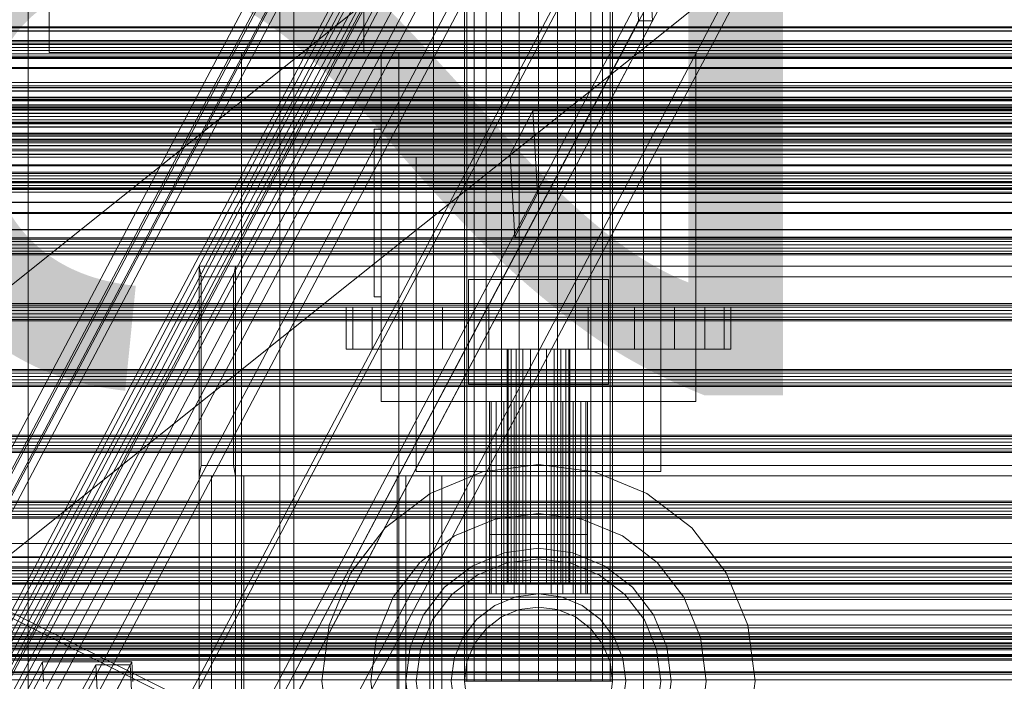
# Model space of a CAD drawing. Header units: millimetres. Extents: x -4395 to 65662, y -65530 to 6847.
# Tile 153 of 256: x -1098 to -817, y -34900 to -34711. Entities that reach past the tile are written whole.
import ezdxf

# ---------------------------------------------------------------- set-up
doc = ezdxf.new("R2010")
doc.units = ezdxf.units.MM
for name, color, linetype, lineweight in [('COTAS_O', 1, 'Continuous', 0), ('frontal_briquetadora', 7, 'Continuous', 0), ('frontal_C01', 7, 'Continuous', 0), ('frontal_C03', 7, 'Continuous', 0), ('frontal_C07', 7, 'Continuous', 0), ('frontal_mezcladora', 7, 'Continuous', 0), ('frontal_secador', 7, 'Continuous', 0), ('frontal_tolva', 7, 'Continuous', 0)]:
    doc.layers.add(name, color=color, linetype=linetype, lineweight=lineweight)
doc.dimstyles.new('R19_100', dxfattribs={"dimtxt": 250, "dimasz": 150, "dimexe": 150, "dimexo": 80, "dimgap": 100, "dimtad": 1, "dimtih": 1, "dimtoh": 1, "dimdsep": 46, "dimcen": 0.09, "dimadec": 0, "dimazin": 0, "dimtfac": 1, "dimtdec": 4, "dimtofl": 0, "dimtmove": 0, "dimatfit": 3, "dimfxl": 1, "dimtolj": 1, "dimtzin": 0, "dimarcsym": 0})

# ---------------------------------------------------------------- blocks, each defined once
blk = doc.blocks.new('DIM_R33_45')
at = {"layer": 'COTAS_O'}
for p, q in [((-1850, -34800), (-1850, -35500)), ((-150, -34800), (-150, -35500)), ((-1850, -35500), (-1700, -35455)), ((-150, -35500), (-300, -35455)), ((-150, -35500), (-1850, -35500)), ((-1850, -35500), (-1700, -35545)), ((-150, -35500), (-300, -35545))]:
    blk.add_line(p, q, dxfattribs=at)
blk.add_text('1700 O', height=250, rotation=180, dxfattribs=at).set_placement((-1000, -35600))
blk = doc.blocks.new('DIM_R33_48')
at = {"layer": 'COTAS_O'}
for p, q in [((-1480, -33670), (-780, -33670)), ((-780, -33670), (-825, -33820)), ((-780, -36000), (-780, -33670)), ((-780, -33670), (-735, -33820)), ((-780, -36000), (-825, -35850)), ((-780, -36000), (-735, -35850)), ((-1480, -36000), (-780, -36000))]:
    blk.add_line(p, q, dxfattribs=at)
blk.add_text('2330 O', height=250, rotation=90, dxfattribs=at).set_placement((-880, -34835))
blk = doc.blocks.new('DIM_R33_50')
at = {"layer": 'COTAS_O'}
for p, q in [((-1400, -33000), (-700, -33000)), ((-700, -33000), (-745, -33150)), ((-700, -36000), (-700, -33000)), ((-700, -33000), (-655, -33150)), ((-700, -36000), (-745, -35850)), ((-700, -36000), (-655, -35850)), ((-1400, -36000), (-700, -36000))]:
    blk.add_line(p, q, dxfattribs=at)
blk.add_text('3000 O', height=250, rotation=90, dxfattribs=at).set_placement((-800, -34500))

msp = doc.modelspace()

# ---------------------------------------------------------------- linework, layer by layer
at = {"layer": 'frontal_briquetadora'}
for p, q in [((-1480, -34736), (-570, -34736)), ((-1480, -34736), (-460, -34736)), ((-1325, -34735), (-770, -34735)), ((-1330, -34750), (-460, -34750)), ((-1480, -34760), (-500, -34760)), ((-1330, -34760), (-500, -34760))]:
    msp.add_line(p, q, dxfattribs=at)
at = {"layer": 'frontal_C01'}
for p, q in [((-1096, -35988), (-1096, -33816.606)), ((-1024, -33816.606), (-1024, -35988)), ((-1020, -35988), (-1020, -33816.606))]:
    msp.add_line(p, q, dxfattribs=at)
at = {"layer": 'frontal_C03'}
for p, q in [((1270, -34712.674), (-1230, -34712.674)), ((1270, -34712.916), (-1230, -34712.916)), ((1270, -34713.858), (-1230, -34713.858)), ((1270, -34713.924), (-1230, -34713.924)), ((1270, -34716.583), (-1230, -34716.583)), ((1270, -34716.969), (-1230, -34716.969)), ((1270, -34717.529), (-1230, -34717.529)), ((1270, -34717.635), (-1230, -34717.635)), ((1270, -34717.719), (-1230, -34717.719)), ((-1230, -34718.567), (1270, -34718.567)), ((1270, -34719.509), (-1230, -34719.509)), ((1270, -34720.441), (-1230, -34720.441)), ((1270, -34721.108), (-1230, -34721.108)), ((1270, -34721.442), (-1230, -34721.442)), ((1270, -34721.494), (-1230, -34721.494)), ((1270, -34721.804), (-1230, -34721.804)), ((1270, -34724.38), (-1230, -34724.38)), ((1270, -34724.663), (-1230, -34724.663)), ((1516, -34728.589), (-1476, -34728.589)), ((1516, -34728.616), (-1476, -34728.616)), ((1516, -34729.58), (-1476, -34729.58)), ((1516, -34729.607), (-1476, -34729.607)), ((1516, -34730.058), (-1476, -34730.058)), ((1516, -34730.134), (-1476, -34730.134)), ((1516, -34731.049), (-1476, -34731.049)), ((1516, -34731.124), (-1476, -34731.124)), ((1516, -34732.798), (-1476, -34732.798)), ((1516, -34732.911), (-1476, -34732.911)), ((1516, -34733.789), (-1476, -34733.789)), ((1516, -34733.902), (-1476, -34733.902)), ((1270, -34732.945), (-1230, -34732.945)), ((-1230, -34733.372), (1270, -34733.372)), ((-1230, -34733.7), (1270, -34733.7)), ((1516, -34736.393), (-1476, -34736.393)), ((-1476, -34736.526), (1516, -34736.526)), ((1270, -34735.424), (-1230, -34735.424)), ((1270, -34735.81), (-1230, -34735.81)), ((1270, -34736.476), (-1230, -34736.476)), ((1516, -34737.383), (-1476, -34737.383)), ((-1476, -34737.517), (1516, -34737.517)), ((-1230, -34737.408), (1270, -34737.408)), ((1270, -34738.35), (-1230, -34738.35)), ((1270, -34739.282), (-1230, -34739.282)), ((1270, -34739.949), (-1230, -34739.949)), ((1516, -34740.294), (-1476, -34740.294)), ((1516, -34740.428), (-1476, -34740.428)), ((1516, -34741.285), (-1476, -34741.285)), ((1516, -34741.419), (-1476, -34741.419)), ((1270, -34740.335), (-1230, -34740.335)), ((1516, -34743.909), (-1476, -34743.909)), ((1516, -34744.022), (-1476, -34744.022)), ((1516, -34744.9), (-1476, -34744.9)), ((1516, -34745.013), (-1476, -34745.013)), ((1270, -34743.12), (-1230, -34743.12)), ((1270, -34743.454), (-1230, -34743.454)), ((1270, -34745.43), (-1230, -34745.43)), ((1516, -34746.687), (-1476, -34746.687)), ((1516, -34746.763), (-1476, -34746.763)), ((1516, -34747.678), (-1476, -34747.678)), ((1516, -34747.753), (-1476, -34747.753)), ((1516, -34748.205), (-1476, -34748.205)), ((1516, -34748.231), (-1476, -34748.231)), ((1270, -34745.857), (-1230, -34745.857)), ((1516, -34749.195), (-1476, -34749.195)), ((1516, -34749.222), (-1476, -34749.222)), ((1270, -34752.158), (-1230, -34752.158)), ((1270, -34752.441), (-1230, -34752.441)), ((1270, -34754.265), (-1230, -34754.265)), ((1270, -34754.651), (-1230, -34754.651)), ((1270, -34755.317), (-1230, -34755.317)), ((-1230, -34756.249), (1270, -34756.249)), ((1270, -34756.998), (-1230, -34756.998)), ((1270, -34757.191), (-1230, -34757.191)), ((1270, -34757.36), (-1230, -34757.36)), ((1270, -34758.123), (-1230, -34758.123)), ((1270, -34758.79), (-1230, -34758.79)), ((1270, -34759.102), (-1230, -34759.102)), ((1270, -34759.176), (-1230, -34759.176)), ((1270, -34759.291), (-1230, -34759.291)), ((1270, -34762.896), (-1230, -34762.896)), ((1270, -34762.962), (-1230, -34762.962)), ((1270, -34765.886), (-1230, -34765.886)), ((1270, -34766.128), (-1230, -34766.128)), ((1270, -34770.743), (-1230, -34770.743)), ((1270, -34770.828), (-1230, -34770.828)), ((1270, -34773.106), (-1230, -34773.106)), ((1270, -34773.492), (-1230, -34773.492)), ((1270, -34774.158), (-1230, -34774.158)), ((-1230, -34775.09), (1270, -34775.09)), ((1270, -34776.032), (-1230, -34776.032)), ((1270, -34776.964), (-1230, -34776.964)), ((1270, -34777.631), (-1230, -34777.631)), ((1270, -34778.017), (-1230, -34778.017)), ((1270, -34791.947), (-1230, -34791.947)), ((1270, -34792.333), (-1230, -34792.333)), ((1270, -34792.999), (-1230, -34792.999)), ((-1230, -34793.931), (1270, -34793.931)), ((1270, -34794.873), (-1230, -34794.873)), ((1270, -34795.805), (-1230, -34795.805)), ((1270, -34796.472), (-1230, -34796.472)), ((1270, -34796.858), (-1230, -34796.858)), ((1270, -34810.788), (-1230, -34810.788)), ((1270, -34811.174), (-1230, -34811.174)), ((1270, -34811.84), (-1230, -34811.84)), ((-1230, -34812.772), (1270, -34812.772)), ((1270, -34813.714), (-1230, -34813.714)), ((1270, -34814.646), (-1230, -34814.646)), ((1270, -34815.313), (-1230, -34815.313)), ((1270, -34815.699), (-1230, -34815.699)), ((1270, -34829.629), (-1230, -34829.629)), ((1270, -34830.015), (-1230, -34830.015)), ((1270, -34830.681), (-1230, -34830.681)), ((-1230, -34831.613), (1270, -34831.613)), ((1270, -34832.555), (-1230, -34832.555)), ((1270, -34833.487), (-1230, -34833.487)), ((1270, -34834.153), (-1230, -34834.153)), ((1270, -34834.54), (-1230, -34834.54)), ((1270, -34848.47), (-1230, -34848.47)), ((1270, -34848.856), (-1230, -34848.856)), ((1270, -34849.522), (-1230, -34849.522)), ((-1230, -34850.454), (1270, -34850.454)), ((1270, -34851.396), (-1230, -34851.396)), ((1270, -34852.328), (-1230, -34852.328)), ((1270, -34852.994), (-1230, -34852.994)), ((1270, -34853.381), (-1230, -34853.381)), ((-1500, -34860.603), (1540, -34860.603)), ((-1580, -34864.401), (1620, -34864.401)), ((1540, -34864.603), (-1500, -34864.603)), ((1620, -34868.401), (-1580, -34868.401)), ((1270, -34867.311), (-1230, -34867.311)), ((1270, -34867.697), (-1230, -34867.697)), ((1270, -34868.363), (-1230, -34868.363)), ((-1230, -34869.295), (1270, -34869.295)), ((1270, -34870.237), (-1230, -34870.237)), ((1270, -34871.169), (-1230, -34871.169)), ((1270, -34871.835), (-1230, -34871.835)), ((1270, -34872.222), (-1230, -34872.222)), ((1270, -34886.152), (-1230, -34886.152)), ((1270, -34886.538), (-1230, -34886.538)), ((1270, -34887.204), (-1230, -34887.204)), ((-1230, -34888.136), (1270, -34888.136)), ((1270, -34889.078), (-1230, -34889.078)), ((1270, -34890.01), (-1230, -34890.01)), ((1270, -34890.676), (-1230, -34890.676)), ((1270, -34891.063), (-1230, -34891.063)), ((1270, -34892.616), (-1230, -34892.616)), ((1270, -34892.701), (-1230, -34892.701)), ((1270, -34897.315), (-1230, -34897.315)), ((1270, -34897.557), (-1230, -34897.557))]:
    msp.add_line(p, q, dxfattribs=at)
at = {"layer": 'frontal_C07'}
for p, q in [((-371.869, -33464.746), (-1502.175, -35606.704)), ((-1499.22, -35606.704), (-368.914, -33464.746)), ((-355.217, -33479.35), (-1505.217, -35658.628)), ((-1505.056, -35661.48), (-355.056, -33482.201)), ((-1500.295, -35639.968), (-369.989, -33498.011)), ((-367.035, -33498.011), (-1497.34, -35639.968)), ((-366.545, -33503.972), (-1493.568, -35639.709)), ((-1493.407, -35642.56), (-366.384, -33506.823)), ((-401.841, -33516.153), (-1519.018, -35633.23)), ((-1476.664, -35633.23), (-359.487, -33516.153)), ((-374.605, -33521.257), (-1547.582, -35744.076)), ((-1522.957, -35744.076), (-349.981, -33521.257)), ((-1518.695, -35638.932), (-401.519, -33521.856)), ((-359.165, -33521.856), (-1476.341, -35638.932)), ((-1547.259, -35749.779), (-374.283, -33526.959)), ((-349.658, -33526.959), (-1522.635, -35749.779)), ((-374.122, -33529.81), (-1547.098, -35752.63)), ((-1543.158, -35752.63), (-370.182, -33529.81)), ((-349.686, -33577.242), (-1499.686, -35756.52)), ((-1499.525, -35759.372), (-349.525, -33580.093)), ((-367.086, -33654.314), (-1540.063, -35877.133)), ((-1515.438, -35877.133), (-342.462, -33654.314)), ((-1539.741, -35882.836), (-366.764, -33660.016)), ((-362.824, -33660.016), (-1535.801, -35882.836)), ((-342.14, -33660.016), (-1515.116, -35882.836)), ((-932.459, -34514.22), (-1129.073, -34886.809)), ((-1125.133, -34886.809), (-928.519, -34514.22)), ((-1104.448, -34886.809), (-907.834, -34514.22)), ((-921.342, -34710.954), (-932.459, -34514.22)), ((-917.402, -34710.954), (-928.519, -34514.22)), ((-1128.751, -34892.511), (-932.136, -34519.922)), ((-907.512, -34519.922), (-1104.126, -34892.511)), ((-1117.956, -35083.543), (-921.342, -34710.954)), ((-917.402, -34710.954), (-1114.016, -35083.543)), ((-921.342, -34710.954), (-917.402, -34710.954)), ((-951.581, -34736.694), (-958.146, -34749.134)), ((-537.891, -34736.694), (-951.581, -34736.694)), ((-950.239, -34760.454), (-951.581, -34736.694)), ((-958.146, -34749.134), (-544.455, -34749.134)), ((-956.803, -34772.894), (-958.146, -34749.134)), ((-956.803, -34772.894), (-950.239, -34760.454)), ((-950.239, -34760.454), (-536.548, -34760.454)), ((-543.113, -34772.894), (-956.803, -34772.894)), ((-456.094, -34781.243), (-1047.081, -34781.243)), ((-1047.081, -34781.243), (-1036.72, -34781.243)), ((-1047.081, -34781.243), (-1046.563, -34784.243)), ((-1047.081, -34841.243), (-1047.081, -34781.243)), ((-1036.72, -34781.243), (-1037.238, -34784.243)), ((-445.733, -34781.243), (-1036.72, -34781.243)), ((-1036.72, -34781.243), (-1036.72, -34841.243)), ((-1037.238, -34784.243), (-1046.563, -34784.243)), ((-1046.563, -34784.243), (-455.576, -34784.243)), ((-1046.563, -34784.243), (-1046.563, -34838.243)), ((-1037.238, -34838.243), (-1037.238, -34784.243)), ((-1037.238, -34784.243), (-446.251, -34784.243)), ((-1046.563, -34838.243), (-1047.081, -34841.243)), ((-455.576, -34838.243), (-1046.563, -34838.243)), ((-1046.563, -34838.243), (-1037.238, -34838.243)), ((-1037.238, -34838.243), (-446.251, -34838.243)), ((-1036.72, -34841.243), (-1037.238, -34838.243)), ((-1047.081, -35988), (-1047.081, -34841.243)), ((-1047.081, -34841.243), (-1036.72, -34841.243)), ((-1047.081, -34841.243), (-1043.608, -34841.243)), ((-987.982, -34841.243), (-1047.081, -34841.243)), ((-1047.081, -34841.243), (-456.094, -34841.243)), ((-1034.283, -34841.243), (-1043.608, -34841.243)), ((-1043.608, -34841.243), (-1043.608, -35988)), ((-1043.608, -34841.243), (-990.419, -34841.243)), ((-1036.72, -35988), (-1036.72, -34841.243)), ((-1036.72, -34841.243), (-977.621, -34841.243)), ((-1036.72, -34841.243), (-1034.283, -34841.243)), ((-445.733, -34841.243), (-1036.72, -34841.243)), ((-981.094, -34841.243), (-1034.283, -34841.243)), ((-1034.283, -34841.243), (-1034.283, -35988)), ((-990.419, -35988), (-990.419, -34841.243)), ((-990.419, -34841.243), (-981.094, -34841.243)), ((-990.419, -34841.243), (-987.982, -34841.243)), ((-977.621, -34841.243), (-987.982, -34841.243)), ((-987.982, -34841.243), (-987.982, -35988)), ((-981.094, -34841.243), (-981.094, -35988)), ((-977.621, -34841.243), (-981.094, -34841.243)), ((-977.621, -35988), (-977.621, -34841.243)), ((-1091.965, -34894.451), (-1096.889, -34903.781)), ((-1066.356, -34894.451), (-1091.965, -34894.451)), ((-1091.643, -34900.153), (-1091.965, -34894.451)), ((-1071.279, -34903.781), (-1066.356, -34894.451)), ((-1066.033, -34900.153), (-1066.356, -34894.451)), ((-1076.698, -34895.384), (-1080.637, -34902.848)), ((-1066.848, -34895.384), (-1076.698, -34895.384)), ((-1073.475, -34952.408), (-1076.698, -34895.384)), ((-1070.787, -34902.848), (-1066.848, -34895.384)), ((-1063.626, -34952.408), (-1066.848, -34895.384))]:
    msp.add_line(p, q, dxfattribs=at)
at = {"layer": 'frontal_mezcladora'}
for p, q in [((-980, -35980), (-980, -33390)), ((-920, -35980), (-920, -33390)), ((-971.2, -34900), (-971.2, -33450)), ((-970.478, -34900), (-970.478, -33450)), ((-968.36, -34900), (-968.36, -33450)), ((-964.991, -34900), (-964.991, -33450)), ((-960.6, -34900), (-960.6, -33450)), ((-955.487, -34900), (-955.487, -33450)), ((-950, -33450), (-950, -34900)), ((-944.513, -34900), (-944.513, -33450)), ((-939.4, -34900), (-939.4, -33450)), ((-935.009, -34900), (-935.009, -33450)), ((-931.64, -34900), (-931.64, -33450)), ((-929.522, -34900), (-929.522, -33450)), ((-928.8, -34900), (-928.8, -33450)), ((-1090, -34720), (-1090, -34550)), ((-1000, -34720), (-1000, -34550)), ((-1090, -34720), (-1000, -34720)), ((-1035, -34720), (-990, -34720)), ((-1035, -34950), (-1035, -34720)), ((-995, -34720), (-905, -34720)), ((-995, -34820), (-995, -34720)), ((-990, -34950), (-990, -34720)), ((-905, -34820), (-905, -34720)), ((-997, -34742), (-995, -34742)), ((-997, -34790), (-997, -34742)), ((-995, -34790), (-995, -34742)), ((-985, -34750), (-915, -34750)), ((-985, -34840), (-985, -34750)), ((-915, -34840), (-915, -34750)), ((-970, -34785), (-930, -34785)), ((-970, -34815), (-970, -34785)), ((-930, -34815), (-930, -34785)), ((-997, -34790), (-995, -34790)), ((-1003.126, -34793), (-1005, -34793)), ((-1005, -34805), (-1005, -34793)), ((-997.631, -34793), (-1003.126, -34793)), ((-1003.126, -34805), (-1003.126, -34793)), ((-988.891, -34793), (-997.631, -34793)), ((-997.631, -34805), (-997.631, -34793)), ((-977.5, -34793), (-988.891, -34793)), ((-988.891, -34805), (-988.891, -34793)), ((-964.235, -34793), (-977.5, -34793)), ((-977.5, -34805), (-977.5, -34793)), ((-950, -34793), (-964.235, -34793)), ((-964.235, -34805), (-964.235, -34793)), ((-950, -34793), (-935.765, -34793)), ((-950, -34793), (-950, -34805)), ((-935.765, -34793), (-922.5, -34793)), ((-935.765, -34805), (-935.765, -34793)), ((-922.5, -34793), (-911.109, -34793)), ((-922.5, -34805), (-922.5, -34793)), ((-911.109, -34793), (-902.369, -34793)), ((-911.109, -34805), (-911.109, -34793)), ((-902.369, -34793), (-896.874, -34793)), ((-902.369, -34805), (-902.369, -34793)), ((-896.874, -34793), (-895, -34793)), ((-896.874, -34805), (-896.874, -34793)), ((-895, -34805), (-895, -34793)), ((-1003.126, -34805), (-1005, -34805)), ((-997.631, -34805), (-1003.126, -34805)), ((-988.891, -34805), (-997.631, -34805)), ((-977.5, -34805), (-988.891, -34805)), ((-964.235, -34805), (-977.5, -34805)), ((-950, -34805), (-964.235, -34805)), ((-958.693, -34805), (-959, -34805)), ((-959, -34872), (-959, -34805)), ((-957.794, -34805), (-958.693, -34805)), ((-958.693, -34872), (-958.693, -34805)), ((-956.364, -34805), (-957.794, -34805)), ((-957.794, -34872), (-957.794, -34805)), ((-954.5, -34805), (-956.364, -34805)), ((-956.364, -34872), (-956.364, -34805)), ((-952.329, -34805), (-954.5, -34805)), ((-954.5, -34872), (-954.5, -34805)), ((-950, -34805), (-952.329, -34805)), ((-952.329, -34872), (-952.329, -34805)), ((-950, -34805), (-947.671, -34805)), ((-950, -34805), (-950, -34872)), ((-935.765, -34805), (-950, -34805)), ((-947.671, -34805), (-945.5, -34805)), ((-947.671, -34872), (-947.671, -34805)), ((-945.5, -34805), (-943.636, -34805)), ((-945.5, -34872), (-945.5, -34805)), ((-943.636, -34805), (-942.206, -34805)), ((-943.636, -34872), (-943.636, -34805)), ((-942.206, -34805), (-941.307, -34805)), ((-942.206, -34872), (-942.206, -34805)), ((-941.307, -34805), (-941, -34805)), ((-941.307, -34872), (-941.307, -34805)), ((-941, -34872), (-941, -34805)), ((-935.765, -34805), (-922.5, -34805)), ((-922.5, -34805), (-911.109, -34805)), ((-911.109, -34805), (-902.369, -34805)), ((-902.369, -34805), (-896.874, -34805)), ((-896.874, -34805), (-895, -34805)), ((-970, -34815), (-930, -34815)), ((-995, -34820), (-905, -34820)), ((-963.523, -34820), (-964, -34820)), ((-964, -34858), (-964, -34820)), ((-962.124, -34820), (-963.523, -34820)), ((-963.523, -34858), (-963.523, -34820)), ((-959.899, -34820), (-962.124, -34820)), ((-962.124, -34858), (-962.124, -34820)), ((-957, -34820), (-959.899, -34820)), ((-959.899, -34858), (-959.899, -34820)), ((-953.623, -34820), (-957, -34820)), ((-957, -34858), (-957, -34820)), ((-950, -34820), (-953.623, -34820)), ((-953.623, -34858), (-953.623, -34820)), ((-950, -34820), (-946.377, -34820)), ((-950, -34820), (-950, -34858)), ((-946.377, -34820), (-943, -34820)), ((-946.377, -34858), (-946.377, -34820)), ((-943, -34820), (-940.101, -34820)), ((-943, -34858), (-943, -34820)), ((-940.101, -34820), (-937.876, -34820)), ((-940.101, -34858), (-940.101, -34820)), ((-937.876, -34820), (-936.477, -34820)), ((-937.876, -34858), (-937.876, -34820)), ((-936.477, -34820), (-936, -34820)), ((-936.477, -34858), (-936.477, -34820)), ((-936, -34858), (-936, -34820)), ((-966.047, -34840.113), (-950, -34838)), ((-950, -34838), (-933.953, -34840.113)), ((-985, -34840), (-915, -34840)), ((-981, -34846.306), (-966.047, -34840.113)), ((-963.523, -34840), (-964, -34840)), ((-964, -34875), (-964, -34840)), ((-962.124, -34840), (-963.523, -34840)), ((-963.523, -34875), (-963.523, -34840)), ((-959.899, -34840), (-962.124, -34840)), ((-962.124, -34875), (-962.124, -34840)), ((-957, -34840), (-959.899, -34840)), ((-959.899, -34875), (-959.899, -34840)), ((-953.623, -34840), (-957, -34840)), ((-957, -34875), (-957, -34840)), ((-950, -34840), (-953.623, -34840)), ((-953.623, -34875), (-953.623, -34840)), ((-950, -34840), (-946.377, -34840)), ((-950, -34840), (-950, -34875)), ((-946.377, -34840), (-943, -34840)), ((-946.377, -34875), (-946.377, -34840)), ((-943, -34840), (-940.101, -34840)), ((-943, -34875), (-943, -34840)), ((-940.101, -34840), (-937.876, -34840)), ((-940.101, -34875), (-940.101, -34840)), ((-937.876, -34840), (-936.477, -34840)), ((-937.876, -34875), (-937.876, -34840)), ((-936.477, -34840), (-936, -34840)), ((-936.477, -34875), (-936.477, -34840)), ((-936, -34875), (-936, -34840)), ((-933.953, -34840.113), (-919, -34846.306)), ((-993.841, -34856.159), (-981, -34846.306)), ((-919, -34846.306), (-906.159, -34856.159)), ((-962.423, -34853.636), (-950, -34852)), ((-950, -34852), (-937.577, -34853.636)), ((-974, -34858.431), (-962.423, -34853.636)), ((-937.577, -34853.636), (-926, -34858.431)), ((-1003.694, -34869), (-993.841, -34856.159)), ((-983.941, -34866.059), (-974, -34858.431)), ((-963.523, -34858), (-964, -34858)), ((-962.124, -34858), (-963.523, -34858)), ((-959.899, -34858), (-962.124, -34858)), ((-957, -34858), (-959.899, -34858)), ((-953.623, -34858), (-957, -34858)), ((-950, -34858), (-953.623, -34858)), ((-946.377, -34858), (-950, -34858)), ((-946.377, -34858), (-943, -34858)), ((-943, -34858), (-940.101, -34858)), ((-940.101, -34858), (-937.876, -34858)), ((-937.876, -34858), (-936.477, -34858)), ((-936.477, -34858), (-936, -34858)), ((-926, -34858.431), (-916.059, -34866.059)), ((-906.159, -34856.159), (-896.306, -34869)), ((-969, -34867.091), (-959.835, -34863.295)), ((-959.835, -34863.295), (-950, -34862)), ((-950, -34862), (-940.165, -34863.295)), ((-940.165, -34863.295), (-931, -34867.091)), ((-991.569, -34876), (-983.941, -34866.059)), ((-967.5, -34869.689), (-959.059, -34866.193)), ((-959.059, -34866.193), (-950, -34865)), ((-950, -34865), (-940.941, -34866.193)), ((-940.941, -34866.193), (-932.5, -34869.689)), ((-916.059, -34866.059), (-908.431, -34876)), ((-1009.887, -34883.953), (-1003.694, -34869)), ((-976.87, -34873.13), (-969, -34867.091)), ((-974.749, -34875.251), (-967.5, -34869.689)), ((-932.5, -34869.689), (-925.251, -34875.251)), ((-931, -34867.091), (-923.13, -34873.13)), ((-896.306, -34869), (-890.113, -34883.953)), ((-958.693, -34872), (-959, -34872)), ((-957.794, -34872), (-958.693, -34872)), ((-956.364, -34872), (-957.794, -34872)), ((-954.5, -34872), (-956.364, -34872)), ((-952.329, -34872), (-954.5, -34872)), ((-950, -34872), (-952.329, -34872)), ((-947.671, -34872), (-950, -34872)), ((-947.671, -34872), (-945.5, -34872)), ((-945.5, -34872), (-943.636, -34872)), ((-943.636, -34872), (-942.206, -34872)), ((-942.206, -34872), (-941.307, -34872)), ((-941.307, -34872), (-941, -34872)), ((-982.909, -34881), (-976.87, -34873.13)), ((-980.311, -34882.5), (-974.749, -34875.251)), ((-963.523, -34875), (-964, -34875)), ((-962.124, -34875), (-963.523, -34875)), ((-959.899, -34875), (-962.124, -34875)), ((-957, -34875), (-959.899, -34875)), ((-953.623, -34875), (-957, -34875)), ((-956.47, -34875.852), (-950, -34875)), ((-950, -34875), (-953.623, -34875)), ((-946.377, -34875), (-950, -34875)), ((-950, -34875), (-943.53, -34875.852)), ((-946.377, -34875), (-943, -34875)), ((-943, -34875), (-940.101, -34875)), ((-940.101, -34875), (-937.876, -34875)), ((-937.876, -34875), (-936.477, -34875)), ((-936.477, -34875), (-936, -34875)), ((-925.251, -34875.251), (-919.689, -34882.5)), ((-923.13, -34873.13), (-917.091, -34881)), ((-996.364, -34887.577), (-991.569, -34876)), ((-962.5, -34878.349), (-956.47, -34875.852)), ((-943.53, -34875.852), (-937.5, -34878.349)), ((-908.431, -34876), (-903.636, -34887.577)), ((-986.705, -34890.165), (-982.909, -34881)), ((-967.678, -34882.322), (-962.5, -34878.349)), ((-960.6, -34881.64), (-955.487, -34879.522)), ((-955.487, -34879.522), (-950, -34878.8)), ((-950, -34878.8), (-944.513, -34879.522)), ((-944.513, -34879.522), (-939.4, -34881.64)), ((-937.5, -34878.349), (-932.322, -34882.322)), ((-917.091, -34881), (-913.295, -34890.165)), ((-983.807, -34890.941), (-980.311, -34882.5)), ((-971.651, -34887.5), (-967.678, -34882.322)), ((-964.991, -34885.009), (-960.6, -34881.64)), ((-939.4, -34881.64), (-935.009, -34885.009)), ((-932.322, -34882.322), (-928.349, -34887.5)), ((-919.689, -34882.5), (-916.193, -34890.941)), ((-1012, -34900), (-1009.887, -34883.953)), ((-968.36, -34889.4), (-964.991, -34885.009)), ((-935.009, -34885.009), (-931.64, -34889.4)), ((-890.113, -34883.953), (-888, -34900)), ((-998, -34900), (-996.364, -34887.577)), ((-974.148, -34893.53), (-971.651, -34887.5)), ((-970.478, -34894.513), (-968.36, -34889.4)), ((-931.64, -34889.4), (-929.522, -34894.513)), ((-928.349, -34887.5), (-925.852, -34893.53)), ((-903.636, -34887.577), (-902, -34900)), ((-988, -34900), (-986.705, -34890.165)), ((-985, -34900), (-983.807, -34890.941)), ((-916.193, -34890.941), (-915, -34900)), ((-913.295, -34890.165), (-912, -34900)), ((-975, -34900), (-974.148, -34893.53)), ((-971.2, -34900), (-970.478, -34894.513)), ((-929.522, -34894.513), (-928.8, -34900)), ((-925.852, -34893.53), (-925, -34900)), ((-1009.887, -34916.047), (-1012, -34900)), ((-996.364, -34912.423), (-998, -34900)), ((-986.705, -34909.835), (-988, -34900)), ((-983.807, -34909.059), (-985, -34900)), ((-974.148, -34906.47), (-975, -34900)), ((-970.478, -34905.487), (-971.2, -34900)), ((-970.478, -34900), (-971.2, -34900)), ((-968.36, -34900), (-970.478, -34900)), ((-964.991, -34900), (-968.36, -34900)), ((-960.6, -34900), (-964.991, -34900)), ((-955.487, -34900), (-960.6, -34900)), ((-950, -34900), (-955.487, -34900)), ((-944.513, -34900), (-950, -34900)), ((-944.513, -34900), (-939.4, -34900)), ((-939.4, -34900), (-935.009, -34900)), ((-935.009, -34900), (-931.64, -34900)), ((-931.64, -34900), (-929.522, -34900)), ((-928.8, -34900), (-929.522, -34905.487)), ((-929.522, -34900), (-928.8, -34900)), ((-925, -34900), (-925.852, -34906.47)), ((-915, -34900), (-916.193, -34909.059)), ((-912, -34900), (-913.295, -34909.835)), ((-902, -34900), (-903.636, -34912.423)), ((-888, -34900), (-890.113, -34916.047))]:
    msp.add_line(p, q, dxfattribs=at)
at = {"layer": 'frontal_secador'}
for p, q in [((1250, -34713), (-1250, -34713)), ((-200, -35331), (-1245, -34810)), ((-1242, -34810), (-197, -35331)), ((-1250, -34866), (1250, -34866)), ((-1250, -34872), (1250, -34872)), ((-1250, -34875), (1250, -34875)), ((1250, -34876), (-1250, -34876)), ((-1250, -34876.659), (1250, -34876.659)), ((1250, -34879.659), (-1250, -34879.659)), ((-1250, -34881), (1250, -34881)), ((1250, -34884), (-1250, -34884)), ((-1250, -34884.728), (1250, -34884.728)), ((-1250, -34887.588), (1250, -34887.588)), ((1250, -34887.611), (-1250, -34887.611)), ((1250, -34887.728), (-1250, -34887.728)), ((-1250, -34889.387), (1250, -34889.387)), ((1250, -34889.918), (-1250, -34889.918)), ((-1250, -34890), (1250, -34890)), ((1250, -34890.588), (-1250, -34890.588)), ((1250, -34892.387), (-1250, -34892.387)), ((1250, -34893), (-1250, -34893)), ((-1250, -34893.65), (1250, -34893.65)), ((-1250, -34894), (1250, -34894)), ((1250, -34897.382), (-1250, -34897.382)), ((1250, -34898), (-1250, -34898)), ((1250, -34899.689), (-1250, -34899.689))]:
    msp.add_line(p, q, dxfattribs=at)
at = {"layer": 'frontal_tolva'}
for p, q in [((-1763.733, -35316.567), (-716.733, -34479.567)), ((-1726.267, -35363.433), (-679.267, -34526.433))]:
    msp.add_line(p, q, dxfattribs=at)

# ---------------------------------------------------------------- dimensions: what is measured, and where the dimension line sits
at = {"layer": 'COTAS_O'}
for p1, p2, distance, picture, middle in [((-1400, -36000), (-1400, -33000), -700, 'DIM_R33_50', (-700, -34500)), ((-1480, -36000), (-1480, -33670), -700, 'DIM_R33_48', (-780, -34835)), ((-150, -34800), (-1850, -34800), 700, 'DIM_R33_45', (-1000, -35500))]:
    dim = msp.add_aligned_dim(p1=p1, p2=p2, distance=distance, text='<> O', dimstyle='R19_100', dxfattribs=at)
    dim.commit()
    dim.dimension.update_dxf_attribs({"geometry": picture, "text_midpoint": middle})

doc.saveas('drawing.dxf')
